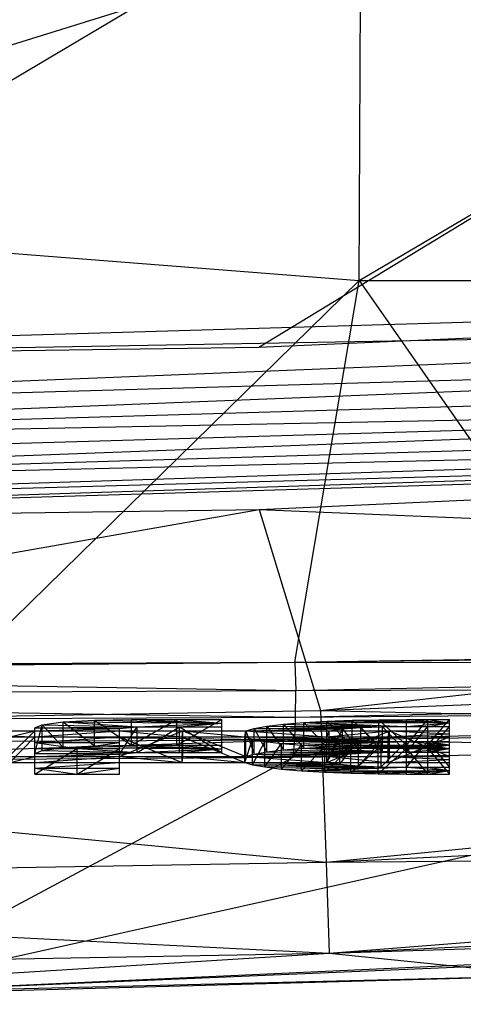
# Model space of a CAD drawing. Extents: x -4.45 to 4.45, y -5.7 to 0.
# Tile 6 of 9: x 1.59 to 2.27, y -5.7 to -4.19. Entities that reach past the tile are written whole.
import ezdxf

# ---------------------------------------------------------------- set-up
doc = ezdxf.new("R2010")
doc.units = 0
doc.layers.get('0').update_dxf_attribs({"true_color": 0xc2ced6})

msp = doc.modelspace()

# ---------------------------------------------------------------- linework, layer by layer
at = {"color": 252, "true_color": 0x8c8c8c}
for p, q in [((0, -4.7248), (3.9149, -3.5063)), ((1.9602, -4.696), (3.9149, -3.5063)), ((1.1864, -4.5215), (2.1171, -3.9681)), ((2.1137, -4.594), (2.1171, -3.9681)), ((2.1137, -4.594), (3.1731, -3.9681)), ((1.1864, -4.5215), (2.1137, -4.594)), ((1.5117, -5.1834), (2.1137, -4.594)), ((2.015, -5.1789), (2.1137, -4.594)), ((2.1137, -4.594), (2.5182, -5.1728)), ((2.1137, -4.594), (3.168, -4.594)), ((0, -4.7248), (3.9204, -4.6094)), ((1.9602, -4.696), (3.9204, -4.6094)), ((0, -4.7248), (3.9226, -4.6548)), ((0, -4.8116), (3.9226, -4.6548)), ((0, -4.7248), (1.9602, -4.696)), ((0, -4.8116), (3.9242, -4.6982)), ((0, -4.853), (3.9242, -4.6982)), ((0, -4.853), (3.9252, -4.7385)), ((0, -4.853), (3.9256, -4.7745)), ((0, -4.9223), (3.9256, -4.7745)), ((0, -4.8905), (3.9256, -4.7745)), ((0, -4.9223), (3.9253, -4.8051)), ((0, -4.9566), (3.9244, -4.8296)), ((0, -4.9223), (3.9244, -4.8296)), ((0, -4.9566), (3.9229, -4.8473)), ((0, -4.9737), (3.9229, -4.8473)), ((0, -4.9737), (3.9404, -4.8568)), ((1.9604, -4.9447), (3.9404, -4.8568)), ((-0.0004, -5.289), (1.9604, -4.9447)), ((0, -4.9737), (1.9604, -4.9447)), ((1.9604, -4.9447), (2.0548, -5.2529)), ((1.9604, -4.9447), (4.0327, -5.0317)), ((2.0548, -5.2529), (4.0327, -5.0317)), ((2.015, -5.1789), (3.5236, -5.1554)), ((2.015, -5.1789), (3.021, -5.165)), ((2.015, -5.1789), (2.5182, -5.1728)), ((2.0548, -5.2529), (4.0277, -5.1744)), ((0, -5.1888), (2.015, -5.1789)), ((0, -5.1888), (2.0168, -5.2224)), ((1.008, -5.1865), (2.015, -5.1789)), ((1.5117, -5.1834), (2.015, -5.1789)), ((2.015, -5.1789), (2.0168, -5.2224)), ((2.015, -5.1789), (4.026, -5.1806)), ((2.0168, -5.2224), (4.026, -5.1806)), ((2.0163, -5.2633), (4.0256, -5.215)), ((2.0168, -5.2224), (4.0256, -5.215)), ((0, -5.2318), (2.0168, -5.2224)), ((0, -5.2318), (2.0163, -5.2633)), ((2.0163, -5.2633), (2.0168, -5.2224)), ((2.0154, -5.2981), (4.0245, -5.2459)), ((2.0163, -5.2633), (4.0245, -5.2459)), ((-0.0004, -5.289), (2.0548, -5.2529)), ((0, -5.2722), (2.0163, -5.2633)), ((2.0154, -5.2981), (2.0163, -5.2633)), ((2.0548, -5.2529), (2.063, -5.4851)), ((2.0548, -5.2529), (4.0234, -5.2952)), ((0, -5.2722), (2.0154, -5.2981)), ((2.0154, -5.2981), (4.0228, -5.272)), ((-0.0004, -5.289), (2.063, -5.4851)), ((2.063, -5.4851), (4.0234, -5.2952)), ((0, -5.3067), (2.0154, -5.2981)), ((1.0068, -5.3309), (2.0154, -5.2981)), ((2.0126, -5.3243), (2.0154, -5.2981)), ((2.0154, -5.2981), (3.0171, -5.3118)), ((1.0068, -5.3309), (2.0126, -5.3243)), ((1.3385, -5.6853), (3.0171, -5.3118)), ((1.3385, -5.6853), (2.0126, -5.3243)), ((2.0126, -5.3243), (3.0171, -5.3118)), ((2.063, -5.4851), (4.02, -5.3942)), ((2.063, -5.4851), (4.0173, -5.4714)), ((2.0679, -5.625), (4.0173, -5.4714)), ((-0.0004, -5.5214), (2.063, -5.4851)), ((2.063, -5.4851), (2.0679, -5.625)), ((-0.0004, -5.5214), (2.0679, -5.625)), ((2.0679, -5.625), (4.0153, -5.5268)), ((1.3385, -5.6853), (4.0129, -5.5635)), ((2.0679, -5.625), (4.0142, -5.5602)), ((1.3385, -5.6853), (4.0134, -5.5717)), ((-0.0004, -5.6614), (2.0679, -5.625)), ((0.8033, -5.7032), (2.0679, -5.625)), ((2.0679, -5.625), (2.4093, -5.6593)), ((0.8033, -5.7032), (2.4093, -5.6593)), ((1.3385, -5.6853), (2.4093, -5.6593))]:
    msp.add_line(p, q, dxfattribs=at)
at = {"color": 158, "true_color": 0x01295f}
for p, q in [((1.6167, -5.319), (1.628, -5.2747)), ((1.6167, -5.2797), (1.628, -5.2747)), ((1.6167, -5.2797), (1.7733, -5.2781)), ((1.6167, -5.3232), (1.6167, -5.2797)), ((1.6167, -5.319), (1.6167, -5.2797)), ((1.6167, -5.2839), (1.6167, -5.2797)), ((1.6167, -5.2797), (1.7466, -5.2804)), ((1.6167, -5.2839), (1.7466, -5.2804)), ((1.628, -5.2747), (1.6601, -5.2705)), ((1.628, -5.314), (1.628, -5.2747)), ((1.628, -5.2747), (1.6601, -5.3098)), ((1.628, -5.2747), (1.7733, -5.2781)), ((1.6601, -5.2705), (1.7082, -5.2676)), ((1.6601, -5.3098), (1.6601, -5.2705)), ((1.6601, -5.2705), (1.7082, -5.3069)), ((1.6601, -5.2705), (1.7733, -5.2781)), ((1.6601, -5.2705), (1.9034, -5.2724)), ((1.7082, -5.2676), (1.7649, -5.2666)), ((1.7082, -5.3069), (1.7082, -5.2676)), ((1.7082, -5.2676), (1.7649, -5.3059)), ((1.7082, -5.2676), (1.9034, -5.2724)), ((1.7466, -5.3197), (1.7733, -5.2781)), ((1.7466, -5.2804), (1.7733, -5.2781)), ((1.7466, -5.3232), (1.7466, -5.2804)), ((1.7466, -5.3197), (1.7466, -5.2804)), ((1.7466, -5.2839), (1.7466, -5.2804)), ((1.7649, -5.3059), (1.7649, -5.2666)), ((1.7649, -5.3059), (1.8342, -5.2666)), ((1.7649, -5.2666), (1.8342, -5.2666)), ((1.7649, -5.2666), (1.9034, -5.2724)), ((1.7733, -5.2781), (1.9034, -5.2724)), ((1.7733, -5.3174), (1.7733, -5.2781)), ((1.7733, -5.3174), (1.8384, -5.2781)), ((1.7733, -5.2781), (1.8384, -5.2781)), ((1.8342, -5.3059), (1.8342, -5.2666)), ((1.8342, -5.3059), (1.9034, -5.2666)), ((1.8342, -5.2666), (1.9034, -5.2724)), ((1.8342, -5.2666), (1.9034, -5.2666)), ((1.8384, -5.2781), (1.9034, -5.2724)), ((1.8384, -5.3174), (1.8384, -5.2781)), ((1.8384, -5.2781), (1.9034, -5.3174)), ((1.8384, -5.2781), (1.9034, -5.2781)), ((1.9034, -5.3059), (1.9034, -5.2666)), ((1.9034, -5.2724), (1.9034, -5.2666)), ((1.9034, -5.3117), (1.9034, -5.2724)), ((1.9034, -5.3059), (1.9034, -5.2724)), ((1.9034, -5.2781), (1.9034, -5.2724)), ((1.9034, -5.3174), (1.9034, -5.2781)), ((1.9034, -5.3117), (1.9034, -5.2781)), ((1.94, -5.2839), (1.953, -5.2803)), ((1.953, -5.2803), (1.9725, -5.277)), ((1.953, -5.2803), (2.1164, -5.2791)), ((1.953, -5.3196), (1.953, -5.2803)), ((1.953, -5.2803), (1.9725, -5.3163)), ((1.953, -5.2803), (2.0884, -5.2812)), ((1.9725, -5.277), (1.998, -5.274)), ((1.9725, -5.3163), (1.9725, -5.277)), ((1.9725, -5.277), (1.998, -5.3133)), ((1.9725, -5.277), (2.1164, -5.2791)), ((1.9725, -5.277), (2.1498, -5.2778)), ((1.998, -5.274), (2.0289, -5.2715)), ((1.998, -5.3133), (1.998, -5.274)), ((1.998, -5.274), (2.0289, -5.3108)), ((1.998, -5.274), (2.1498, -5.2778)), ((2.0289, -5.2715), (2.0641, -5.2694)), ((2.0289, -5.3108), (2.0289, -5.2715)), ((2.0289, -5.2715), (2.0641, -5.3087)), ((2.0289, -5.2715), (2.1498, -5.2778)), ((2.0289, -5.2715), (2.1862, -5.2773)), ((2.0289, -5.2715), (2.2523, -5.272)), ((2.0641, -5.2694), (2.1029, -5.2679)), ((2.0641, -5.3087), (2.0641, -5.2694)), ((2.0641, -5.2694), (2.1029, -5.3072)), ((2.0641, -5.2694), (2.2523, -5.272)), ((2.0884, -5.2812), (2.1164, -5.2791)), ((2.1029, -5.2679), (2.1439, -5.267)), ((2.1029, -5.3072), (2.1029, -5.2679)), ((2.1029, -5.2679), (2.1439, -5.3063)), ((2.1029, -5.2679), (2.2523, -5.272)), ((2.1164, -5.2791), (2.1498, -5.2778)), ((2.1164, -5.3184), (2.1164, -5.2791)), ((2.1164, -5.2791), (2.1498, -5.3171)), ((2.1439, -5.267), (2.1862, -5.2666)), ((2.1439, -5.3063), (2.1439, -5.267)), ((2.1439, -5.267), (2.1862, -5.3059)), ((2.1439, -5.267), (2.2523, -5.272)), ((2.1498, -5.2778), (2.1862, -5.2773)), ((2.1498, -5.3171), (2.1498, -5.2778)), ((2.1498, -5.2778), (2.1862, -5.3166)), ((2.1862, -5.3059), (2.1862, -5.2666)), ((2.1862, -5.3059), (2.2192, -5.2666)), ((2.1862, -5.2666), (2.2192, -5.2666)), ((2.1862, -5.2666), (2.2523, -5.272)), ((2.1862, -5.2773), (2.2523, -5.272)), ((2.1862, -5.3166), (2.1862, -5.2773)), ((2.1862, -5.3166), (2.2192, -5.2773)), ((2.1862, -5.2773), (2.2192, -5.2773)), ((2.2192, -5.3059), (2.2192, -5.2666)), ((2.2192, -5.3059), (2.2523, -5.2666)), ((2.2192, -5.2666), (2.2523, -5.272)), ((2.2192, -5.2666), (2.2523, -5.2666)), ((2.2192, -5.2773), (2.2523, -5.272)), ((2.2192, -5.3166), (2.2192, -5.2773)), ((2.2192, -5.3166), (2.2523, -5.2773)), ((2.2192, -5.2773), (2.2523, -5.2773)), ((2.2523, -5.3059), (2.2523, -5.2666)), ((2.2523, -5.272), (2.2523, -5.2666)), ((2.2523, -5.3113), (2.2523, -5.272)), ((2.2523, -5.3059), (2.2523, -5.272)), ((2.2523, -5.2773), (2.2523, -5.272)), ((2.2523, -5.3166), (2.2523, -5.2773)), ((2.2523, -5.3113), (2.2523, -5.2773)), ((1.5765, -5.3232), (1.6167, -5.2839)), ((1.5765, -5.2839), (1.6167, -5.2839)), ((1.5782, -5.2931), (1.6167, -5.2839)), ((1.5782, -5.3324), (1.6167, -5.2931)), ((1.5782, -5.2931), (1.6167, -5.2931)), ((1.6167, -5.3232), (1.6167, -5.2839)), ((1.6167, -5.2931), (1.6167, -5.2839)), ((1.6167, -5.2931), (1.7466, -5.2839)), ((1.6167, -5.2839), (1.7466, -5.2839)), ((1.6167, -5.3324), (1.6167, -5.2931)), ((1.6167, -5.3021), (1.6167, -5.2931)), ((1.6167, -5.3021), (1.7466, -5.2931)), ((1.6167, -5.2931), (1.7466, -5.2931)), ((1.7466, -5.3232), (1.7466, -5.2839)), ((1.7466, -5.3232), (1.8433, -5.2839)), ((1.7466, -5.2931), (1.7466, -5.2839)), ((1.7466, -5.2839), (1.8425, -5.2931)), ((1.7466, -5.2839), (1.8433, -5.2839)), ((1.7466, -5.3324), (1.7466, -5.2931)), ((1.7466, -5.3021), (1.7466, -5.2931)), ((1.7466, -5.2931), (1.8425, -5.3324)), ((1.7466, -5.2931), (1.8425, -5.2931)), ((1.8425, -5.2931), (1.8433, -5.2839)), ((1.8425, -5.3324), (1.8425, -5.2931)), ((1.8425, -5.2931), (1.9383, -5.3324)), ((1.8425, -5.2931), (1.9383, -5.2931)), ((1.8433, -5.3232), (1.8433, -5.2839)), ((1.8433, -5.2839), (1.9383, -5.2931)), ((1.8433, -5.2839), (1.94, -5.3232)), ((1.8433, -5.2839), (1.94, -5.2839)), ((1.9383, -5.2931), (1.94, -5.2839)), ((1.9383, -5.3324), (1.9383, -5.2931)), ((1.9383, -5.2931), (1.9503, -5.2968)), ((1.9383, -5.2931), (2.0645, -5.2931)), ((1.9383, -5.2931), (2.0841, -5.2961)), ((1.94, -5.2839), (2.0884, -5.2812)), ((1.94, -5.3232), (1.94, -5.2839)), ((1.94, -5.2839), (1.953, -5.3196)), ((1.94, -5.2839), (2.0645, -5.2931)), ((1.94, -5.2839), (2.068, -5.2839)), ((1.9503, -5.2968), (2.0841, -5.2961)), ((2.0645, -5.2931), (2.068, -5.2839)), ((2.0645, -5.2931), (2.1602, -5.2839)), ((2.0645, -5.3324), (2.0645, -5.2931)), ((2.0645, -5.3324), (2.1584, -5.2931)), ((2.0645, -5.2931), (2.0841, -5.2961)), ((2.0645, -5.2931), (2.1584, -5.2931)), ((2.0645, -5.3324), (2.0841, -5.2961)), ((2.068, -5.3232), (2.0884, -5.2812)), ((2.068, -5.2839), (2.0884, -5.2812)), ((2.068, -5.3232), (2.068, -5.2839)), ((2.068, -5.3232), (2.1602, -5.2839)), ((2.068, -5.2839), (2.1602, -5.2839)), ((2.0841, -5.3354), (2.0841, -5.2961)), ((2.0841, -5.2961), (2.1127, -5.2984)), ((2.0884, -5.3205), (2.0884, -5.2812)), ((2.0884, -5.2812), (2.1164, -5.3184)), ((2.1584, -5.2931), (2.1602, -5.2839)), ((2.1584, -5.2931), (2.2523, -5.2885)), ((2.1584, -5.3324), (2.1584, -5.2931)), ((2.1584, -5.3324), (2.2523, -5.2931)), ((2.1584, -5.2931), (2.2523, -5.2931)), ((2.1602, -5.3232), (2.1602, -5.2839)), ((2.1602, -5.2839), (2.2523, -5.3232)), ((2.1602, -5.2839), (2.2523, -5.2885)), ((2.1602, -5.2839), (2.2523, -5.2839)), ((2.2523, -5.3278), (2.2523, -5.2839)), ((2.2523, -5.3232), (2.2523, -5.2839)), ((2.2523, -5.2885), (2.2523, -5.2839)), ((2.2523, -5.3324), (2.2523, -5.2885)), ((2.2523, -5.3278), (2.2523, -5.2885)), ((2.2523, -5.2931), (2.2523, -5.2885)), ((2.2523, -5.3324), (2.2523, -5.2931)), ((1.6167, -5.3414), (1.6167, -5.3021)), ((1.6167, -5.3324), (1.6167, -5.3021)), ((1.6167, -5.3111), (1.6167, -5.3021)), ((1.6167, -5.3021), (1.6817, -5.3111)), ((1.6167, -5.3021), (1.7466, -5.3021)), ((1.6167, -5.3504), (1.6167, -5.3111)), ((1.6167, -5.3504), (1.6817, -5.3111)), ((1.6167, -5.3414), (1.6167, -5.3111)), ((1.6167, -5.3111), (1.6817, -5.3111)), ((1.628, -5.314), (1.6601, -5.3098)), ((1.6601, -5.3098), (1.7082, -5.3069)), ((1.6601, -5.3098), (1.7733, -5.3174)), ((1.6601, -5.3098), (1.9034, -5.3117)), ((1.6817, -5.3111), (1.7466, -5.3021)), ((1.6817, -5.3504), (1.6817, -5.3111)), ((1.6817, -5.3504), (1.7466, -5.3111)), ((1.6817, -5.3111), (1.7466, -5.3111)), ((1.7082, -5.3069), (1.7649, -5.3059)), ((1.7082, -5.3069), (1.9034, -5.3117)), ((1.7466, -5.3414), (1.7466, -5.3021)), ((1.7466, -5.3324), (1.7466, -5.3021)), ((1.7466, -5.3111), (1.7466, -5.3021)), ((1.7466, -5.3504), (1.7466, -5.3111)), ((1.7466, -5.3414), (1.7466, -5.3111)), ((1.7649, -5.3059), (1.8342, -5.3059)), ((1.7649, -5.3059), (1.9034, -5.3117)), ((1.8342, -5.3059), (1.9034, -5.3117)), ((1.8342, -5.3059), (1.9034, -5.3059)), ((1.9034, -5.3117), (1.9034, -5.3059)), ((1.9383, -5.3324), (1.9503, -5.2968)), ((1.9503, -5.3361), (1.9503, -5.2968)), ((1.9503, -5.2968), (1.9692, -5.3002)), ((1.9503, -5.2968), (2.1127, -5.2984)), ((1.9503, -5.3361), (1.9692, -5.3002)), ((1.9692, -5.3002), (2.1127, -5.2984)), ((1.9692, -5.3002), (2.1477, -5.2999)), ((1.9692, -5.3395), (1.9692, -5.3002)), ((1.9692, -5.3002), (1.9946, -5.3034)), ((1.9692, -5.3395), (1.9946, -5.3034)), ((1.9946, -5.3034), (2.1477, -5.2999)), ((1.9946, -5.3427), (1.9946, -5.3034)), ((1.9946, -5.3034), (2.0256, -5.306)), ((1.9946, -5.3427), (2.0256, -5.306)), ((1.998, -5.3133), (2.0289, -5.3108)), ((2.0256, -5.306), (2.1477, -5.2999)), ((2.0256, -5.306), (2.1862, -5.3004)), ((2.0256, -5.306), (2.2523, -5.3057)), ((2.0256, -5.3453), (2.0256, -5.306)), ((2.0256, -5.306), (2.0614, -5.3082)), ((2.0256, -5.3453), (2.0614, -5.3082)), ((2.0289, -5.3108), (2.0641, -5.3087)), ((2.0289, -5.3108), (2.1498, -5.3171)), ((2.0289, -5.3108), (2.1862, -5.3166)), ((2.0289, -5.3108), (2.2523, -5.3113)), ((2.0614, -5.3082), (2.2523, -5.3057)), ((2.0614, -5.3475), (2.0614, -5.3082)), ((2.0614, -5.3082), (2.1009, -5.3098)), ((2.0614, -5.3475), (2.1009, -5.3098)), ((2.0641, -5.3087), (2.1029, -5.3072)), ((2.0641, -5.3087), (2.2523, -5.3113)), ((2.0841, -5.3354), (2.1127, -5.2984)), ((2.1009, -5.3098), (2.2523, -5.3057)), ((2.1009, -5.3491), (2.1009, -5.3098)), ((2.1009, -5.3098), (2.1429, -5.3108)), ((2.1009, -5.3491), (2.1429, -5.3108)), ((2.1029, -5.3072), (2.1439, -5.3063)), ((2.1029, -5.3072), (2.2523, -5.3113)), ((2.1127, -5.3377), (2.1127, -5.2984)), ((2.1127, -5.2984), (2.1477, -5.2999)), ((2.1127, -5.3377), (2.1477, -5.2999)), ((2.1429, -5.3108), (2.2523, -5.3057)), ((2.1429, -5.3501), (2.1429, -5.3108)), ((2.1429, -5.3108), (2.1862, -5.3111)), ((2.1429, -5.3501), (2.1862, -5.3111)), ((2.1439, -5.3063), (2.1862, -5.3059)), ((2.1439, -5.3063), (2.2523, -5.3113)), ((2.1477, -5.3392), (2.1477, -5.2999)), ((2.1477, -5.2999), (2.1862, -5.3004)), ((2.1477, -5.3392), (2.1862, -5.3004)), ((2.1862, -5.3397), (2.1862, -5.3004)), ((2.1862, -5.3397), (2.2192, -5.3004)), ((2.1862, -5.3004), (2.2192, -5.3004)), ((2.1862, -5.3004), (2.2523, -5.3057)), ((2.1862, -5.3111), (2.2523, -5.3057)), ((2.1862, -5.3059), (2.2192, -5.3059)), ((2.1862, -5.3059), (2.2523, -5.3113)), ((2.1862, -5.3504), (2.1862, -5.3111)), ((2.1862, -5.3111), (2.2192, -5.3504)), ((2.1862, -5.3111), (2.2192, -5.3111)), ((2.1862, -5.3166), (2.2523, -5.3113)), ((2.2192, -5.3397), (2.2192, -5.3004)), ((2.2192, -5.3004), (2.2523, -5.3397)), ((2.2192, -5.3004), (2.2523, -5.3057)), ((2.2192, -5.3004), (2.2523, -5.3004)), ((2.2192, -5.3111), (2.2523, -5.3057)), ((2.2192, -5.3059), (2.2523, -5.3113)), ((2.2192, -5.3059), (2.2523, -5.3059)), ((2.2192, -5.3504), (2.2192, -5.3111)), ((2.2192, -5.3111), (2.2523, -5.3504)), ((2.2192, -5.3111), (2.2523, -5.3111)), ((2.2192, -5.3166), (2.2523, -5.3113)), ((2.2523, -5.3397), (2.2523, -5.3004)), ((2.2523, -5.3057), (2.2523, -5.3004)), ((2.2523, -5.345), (2.2523, -5.3057)), ((2.2523, -5.3397), (2.2523, -5.3057)), ((2.2523, -5.3111), (2.2523, -5.3057)), ((2.2523, -5.3113), (2.2523, -5.3059)), ((2.2523, -5.3504), (2.2523, -5.3111)), ((2.2523, -5.345), (2.2523, -5.3111)), ((2.2523, -5.3166), (2.2523, -5.3113)), ((1.5765, -5.3232), (1.6167, -5.3232)), ((1.5782, -5.3324), (1.6167, -5.3232)), ((1.6167, -5.319), (1.628, -5.314)), ((1.6167, -5.319), (1.7733, -5.3174)), ((1.6167, -5.3232), (1.6167, -5.319)), ((1.6167, -5.319), (1.7466, -5.3197)), ((1.6167, -5.3232), (1.7466, -5.3197)), ((1.6167, -5.3324), (1.6167, -5.3232)), ((1.6167, -5.3324), (1.7466, -5.3232)), ((1.6167, -5.3232), (1.7466, -5.3232)), ((1.628, -5.314), (1.7733, -5.3174)), ((1.7466, -5.3197), (1.7733, -5.3174)), ((1.7466, -5.3232), (1.7466, -5.3197)), ((1.7466, -5.3324), (1.7466, -5.3232)), ((1.7466, -5.3232), (1.8425, -5.3324)), ((1.7466, -5.3232), (1.8433, -5.3232)), ((1.7733, -5.3174), (1.9034, -5.3117)), ((1.7733, -5.3174), (1.8384, -5.3174)), ((1.8384, -5.3174), (1.9034, -5.3117)), ((1.8384, -5.3174), (1.9034, -5.3174)), ((1.8425, -5.3324), (1.8433, -5.3232)), ((1.8433, -5.3232), (1.9383, -5.3324)), ((1.8433, -5.3232), (1.94, -5.3232)), ((1.9034, -5.3174), (1.9034, -5.3117)), ((1.9383, -5.3324), (1.94, -5.3232)), ((1.94, -5.3232), (1.953, -5.3196)), ((1.94, -5.3232), (2.0884, -5.3205)), ((1.94, -5.3232), (2.0645, -5.3324)), ((1.94, -5.3232), (2.068, -5.3232)), ((1.953, -5.3196), (1.9725, -5.3163)), ((1.953, -5.3196), (2.1164, -5.3184)), ((1.953, -5.3196), (2.0884, -5.3205)), ((1.9725, -5.3163), (1.998, -5.3133)), ((1.9725, -5.3163), (2.1164, -5.3184)), ((1.9725, -5.3163), (2.1498, -5.3171)), ((1.998, -5.3133), (2.1498, -5.3171)), ((2.0645, -5.3324), (2.068, -5.3232)), ((2.068, -5.3232), (2.0884, -5.3205)), ((2.068, -5.3232), (2.1584, -5.3324)), ((2.068, -5.3232), (2.1602, -5.3232)), ((2.0884, -5.3205), (2.1164, -5.3184)), ((2.1164, -5.3184), (2.1498, -5.3171)), ((2.1498, -5.3171), (2.1862, -5.3166)), ((2.1584, -5.3324), (2.1602, -5.3232)), ((2.1602, -5.3232), (2.2523, -5.3278)), ((2.1602, -5.3232), (2.2523, -5.3232)), ((2.1862, -5.3166), (2.2192, -5.3166)), ((2.2192, -5.3166), (2.2523, -5.3166)), ((2.2523, -5.3278), (2.2523, -5.3232)), ((1.5782, -5.3324), (1.6167, -5.3324)), ((1.6167, -5.3414), (1.6167, -5.3324)), ((1.6167, -5.3414), (1.7466, -5.3324)), ((1.6167, -5.3324), (1.7466, -5.3324)), ((1.6167, -5.3504), (1.6167, -5.3414)), ((1.6167, -5.3414), (1.6817, -5.3504)), ((1.6167, -5.3414), (1.7466, -5.3414)), ((1.6817, -5.3504), (1.7466, -5.3414)), ((1.7466, -5.3414), (1.7466, -5.3324)), ((1.7466, -5.3324), (1.8425, -5.3324)), ((1.7466, -5.3504), (1.7466, -5.3414)), ((1.8425, -5.3324), (1.9383, -5.3324)), ((1.9383, -5.3324), (1.9503, -5.3361)), ((1.9383, -5.3324), (2.0645, -5.3324)), ((1.9383, -5.3324), (2.0841, -5.3354)), ((1.9503, -5.3361), (2.0841, -5.3354)), ((1.9503, -5.3361), (1.9692, -5.3395)), ((1.9503, -5.3361), (2.1127, -5.3377)), ((1.9692, -5.3395), (2.1127, -5.3377)), ((1.9692, -5.3395), (2.1477, -5.3392)), ((1.9692, -5.3395), (1.9946, -5.3427)), ((1.9946, -5.3427), (2.1477, -5.3392)), ((2.0256, -5.3453), (2.1477, -5.3392)), ((2.0256, -5.3453), (2.1862, -5.3397)), ((2.0645, -5.3324), (2.0841, -5.3354)), ((2.0645, -5.3324), (2.1584, -5.3324)), ((2.0841, -5.3354), (2.1127, -5.3377)), ((2.1127, -5.3377), (2.1477, -5.3392)), ((2.1477, -5.3392), (2.1862, -5.3397)), ((2.1584, -5.3324), (2.2523, -5.3278)), ((2.1584, -5.3324), (2.2523, -5.3324)), ((2.1862, -5.3397), (2.2192, -5.3397)), ((2.1862, -5.3397), (2.2523, -5.345)), ((2.2192, -5.3397), (2.2523, -5.345)), ((2.2192, -5.3397), (2.2523, -5.3397)), ((2.2523, -5.3324), (2.2523, -5.3278)), ((2.2523, -5.345), (2.2523, -5.3397)), ((1.6167, -5.3504), (1.6817, -5.3504)), ((1.6817, -5.3504), (1.7466, -5.3504)), ((1.9946, -5.3427), (2.0256, -5.3453)), ((2.0256, -5.3453), (2.2523, -5.345)), ((2.0256, -5.3453), (2.0614, -5.3475)), ((2.0614, -5.3475), (2.2523, -5.345)), ((2.0614, -5.3475), (2.1009, -5.3491)), ((2.1009, -5.3491), (2.2523, -5.345)), ((2.1009, -5.3491), (2.1429, -5.3501)), ((2.1429, -5.3501), (2.2523, -5.345)), ((2.1429, -5.3501), (2.1862, -5.3504)), ((2.1862, -5.3504), (2.2523, -5.345)), ((2.1862, -5.3504), (2.2192, -5.3504)), ((2.2192, -5.3504), (2.2523, -5.345)), ((2.2192, -5.3504), (2.2523, -5.3504)), ((2.2523, -5.3504), (2.2523, -5.345))]:
    msp.add_line(p, q, dxfattribs=at)

doc.saveas('drawing.dxf')
